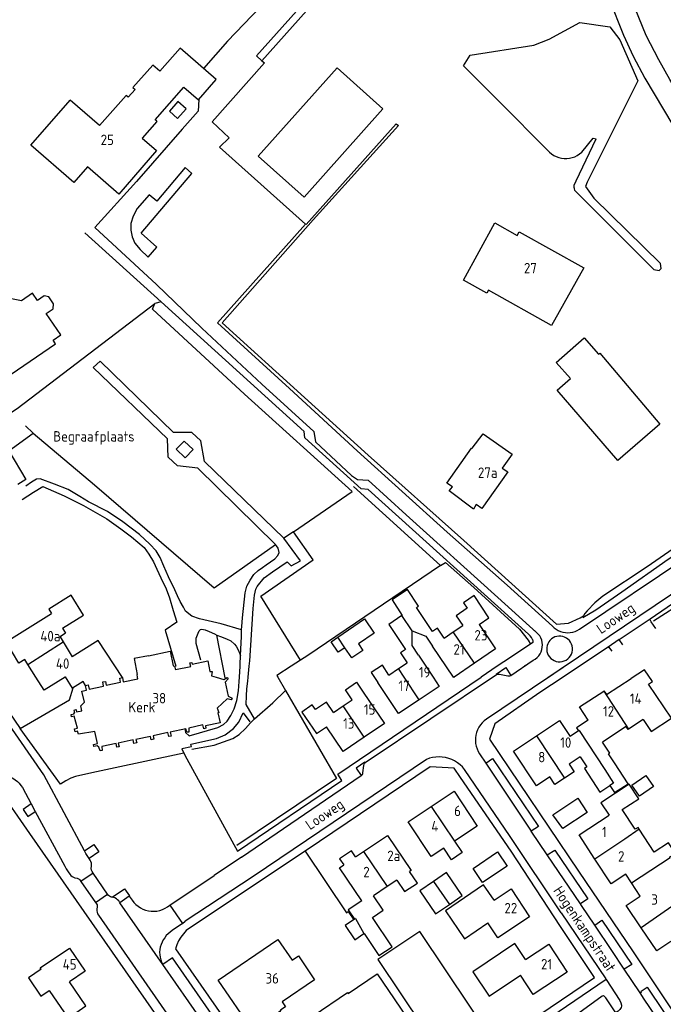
# Model space of a CAD drawing. Header units: metres. Extents: x 226218 to 240385, y 439369 to 449677.
# Tile 144 of 256: x 232528 to 232683, y 443921 to 444158. Entities that reach past the tile are written whole.
import ezdxf

# ---------------------------------------------------------------- set-up
doc = ezdxf.new("R2010")
doc.units = ezdxf.units.M
doc.header["$MEASUREMENT"] = 0
for name, color, linetype in [('BIJGEBOUW', 4, 'Continuous'), ('DAKRAND', 4, 'Continuous'), ('DAKRAND-BYG', 4, 'Continuous'), ('FUNKTIEAAND', 253, 'Continuous'), ('HEG', 253, 'Continuous'), ('HEK', 253, 'Continuous'), ('HOOFDGEBOUW', 4, 'Continuous'), ('HUISNUMMER', 253, 'Continuous'), ('INSTEEKSLOOT', 153, 'Continuous'), ('KANTVERH', 253, 'Continuous'), ('KNTOPENVERH', 253, 'Continuous'), ('MUUR', 253, 'Continuous'), ('RASTER', 253, 'Continuous'), ('STRAATNAAM', 253, 'Continuous'), ('TUSSENMUUR', 253, 'Continuous')]:
    doc.layers.add(name, color=color, linetype=linetype)
doc.styles.get("Standard").update_dxf_attribs({"font": 'iso.shx'})

msp = doc.modelspace()

# ---------------------------------------------------------------- linework, layer by layer
at = {"layer": 'BIJGEBOUW'}
msp.add_lwpolyline([(232566.48, 444138.17), (232564.43, 444135.87), (232566.39, 444134.15), (232568.44, 444136.45), (232566.48, 444138.17)], dxfattribs=at)
at = {"layer": 'DAKRAND'}
for p, q in [((232662.64, 443987.08), (232660.6, 443985.73)), ((232675.32, 443950.63), (232673.98, 443952.68)), ((232677.42, 443947.42), (232675.32, 443950.63))]:
    msp.add_line(p, q, dxfattribs=at)
for points in [[(232562.13, 444145.46), (232560.46, 444146.94), (232555.68, 444141.53), (232556.19, 444141.08), (232554.55, 444139.22), (232554.06, 444139.66), (232547.67, 444132.42)], [(232534.88, 444087.33), (232536.51, 444088.43), (232536.61, 444089.62), (232535.5, 444091.28), (232534.38, 444091.56), (232532.75, 444090.46)], [(232630.33, 444009.34), (232628.73, 444011.75), (232627.55, 444010.96), (232623.72, 444016.73), (232624.22, 444017.06), (232621.59, 444021.03), (232617.85, 444018.54), (232620.31, 444014.83), (232620.21, 444014.76)], [(232538.78, 444011.74), (232543.84, 444014.91), (232540.86, 444019.66), (232535.46, 444016.28), (232536.11, 444015.26)], [(232638.73, 444012.65), (232641.07, 444014.22), (232637.53, 444019.59), (232634.98, 444017.85), (232635.88, 444016.52), (232633.23, 444014.72), (232634.81, 444012.38)], [(232620.21, 444014.76), (232617.05, 444012.66), (232621.06, 444006.63), (232619.9, 444005.86), (232621.5, 444003.45)], [(232622.67, 444011.14), (232622.67, 444011.14), (232625.98, 444009.82), (232627.57, 444007.47)], [(232624.22, 444005.26), (232622.69, 444007.56), (232622.67, 444011.14)], [(232553.16, 443999.9), (232547.3, 444008.82), (232541.1, 444004.91)], [(232559.44, 444005.14), (232555.93, 444004.45), (232556.68, 444000.61)], [(232617.08, 444000.51), (232615.53, 444002.84), (232612.87, 444001.08), (232614.42, 443998.75)], [(232544.29, 443998.02), (232543.71, 443998.95), (232541.17, 443997.38), (232539.52, 444000.06)], [(232678.13, 443989.8), (232680.05, 443986.94), (232684.89, 443990.17), (232679.43, 443998.34), (232680.33, 443998.92), (232678.46, 444001.78), (232675.24, 443999.68)], [(232608.3, 443994.59), (232606.69, 443996.96), (232609.36, 443998.77), (232610.96, 443996.41)], [(232603.81, 443991.54), (232602.12, 443994.02), (232599.45, 443992.2), (232598.69, 443993.32), (232596.17, 443991.6), (232599.71, 443986.43), (232602.14, 443988.05)], [(232664.91, 443989.67), (232662.14, 443987.83), (232662.64, 443987.08)], [(232671.23, 443979.42), (232669.83, 443981.57), (232670.09, 443981.73), (232668.36, 443984.38)], [(232663.04, 443980.84), (232664.6, 443978.44), (232664.04, 443978.08), (232667.75, 443972.39), (232670.14, 443973.95)], [(232670.14, 443973.95), (232671.23, 443972.28), (232674.49, 443974.41), (232671.23, 443979.42)], [(232677.18, 443963.5), (232676.9, 443963.92), (232676.24, 443963.49), (232673.12, 443968.24), (232677.05, 443970.82), (232674.76, 443974.31), (232667.93, 443969.83), (232669.96, 443966.83)], [(232684.57, 443956.69), (232684.48, 443956.81), (232685.86, 443957.71), (232684.21, 443960.23), (232680.79, 443957.98), (232677.18, 443963.5)], [(232632.87, 443960.64), (232634.72, 443957.87), (232632.1, 443956.12), (232630.25, 443958.9)], [(232609.1, 443956.83), (232608.09, 443958.31), (232605.26, 443956.37), (232606.25, 443954.92)], [(232619.02, 443951.29), (232620.88, 443948.52), (232623.94, 443950.57), (232622.08, 443953.34)], [(232642.33, 443946.47), (232639.81, 443950.15), (232630.67, 443943.89), (232635.26, 443937.19), (232640.84, 443941.01)], [(232611.1, 443938.43), (232611.14, 443938.46), (232614.71, 443933.15), (232617.86, 443935.26), (232613.13, 443942.32), (232615.72, 443944.07), (232613.4, 443947.52)], [(232610.59, 443946.31), (232607.35, 443944.13), (232608.85, 443941.9)], [(232608.85, 443941.9), (232606.59, 443940.38), (232608.89, 443936.95), (232611.1, 443938.43)], [(232649.92, 443932.2), (232647.35, 443936.01), (232637.27, 443929.21), (232641.17, 443923.43), (232648.65, 443928.48)], [(232533.64, 443929.86), (232530.63, 443927.8), (232533.6, 443923.44), (232535.58, 443924.78), (232540.11, 443918.14), (232544.39, 443921.07), (232540.47, 443926.82)]]:
    msp.add_lwpolyline(points, dxfattribs=at)
at = {"layer": 'DAKRAND-BYG'}
for p, q in [((232639.71, 444058.43), (232646.66, 444053.55)), ((232645.48, 443954.61), (232639.55, 443950.67)), ((232630.93, 443953.09), (232627.82, 443950.97)), ((232639.55, 443950.67), (232637.31, 443954.04))]:
    msp.add_line(p, q, dxfattribs=at)
for points in [[(232660.67, 444071.67), (232657.27, 444075.58), (232663.97, 444081.43), (232667.38, 444077.53)], [(232667.38, 444077.53), (232667.71, 444077.82), (232682.1, 444060.74), (232672.05, 444052.03), (232657.45, 444068.86), (232660.67, 444071.67)], [(232636.95, 444055), (232637.07, 444054.94), (232639.71, 444058.43)], [(232645.61, 444049.32), (232639.44, 444040.51), (232638.06, 444041.42), (232637.39, 444040.34), (232631.6, 444044.75), (232632.37, 444045.7), (232631, 444046.6), (232636.95, 444055)], [(232646.66, 444053.55), (232644.31, 444050.15), (232645.61, 444049.32)], [(232604.84, 444009.57), (232611.25, 444013.96), (232613.57, 444010.57)], [(232606.5, 444007.06), (232604.93, 444005.99), (232603.23, 444008.46), (232604.84, 444009.57)], [(232613.57, 444010.57), (232609.78, 444007.97), (232610.84, 444006.42), (232608.19, 444004.6), (232606.5, 444007.07), (232606.5, 444007.06)], [(232680.63, 443973.72), (232677.23, 443971.4), (232675.4, 443974.09), (232678.8, 443976.4), (232680.63, 443973.72)], [(232662.43, 443970.95), (232664.65, 443967.51), (232658.84, 443963.63), (232656.48, 443966.95), (232662.43, 443970.95)], [(232637.31, 443954.04), (232643.2, 443958.04), (232645.48, 443954.61)], [(232631.63, 443945.45), (232634.7, 443947.55), (232630.93, 443953.09)], [(232627.82, 443950.97), (232624.54, 443948.73), (232628.32, 443943.19), (232631.63, 443945.45)]]:
    msp.add_lwpolyline(points, dxfattribs=at)
at = {"layer": 'HEG'}
for p, q in [((232525.91, 444054.37), (232531.74, 444058.58)), ((232531.74, 444058.58), (232529.87, 444060.35)), ((232577.83, 443999.86), (232575.83, 444010.11))]:
    msp.add_line(p, q, dxfattribs=at)
for points in [[(232594.17, 444034.92), (232608.25, 444044.57), (232582.47, 444067.95), (232560.34, 444088.38)], [(232531.74, 444058.58), (232546.43, 444046.16), (232575.15, 444021.48), (232589.92, 444031.83)], [(232525.91, 444054.37), (232529.97, 444047.49), (232528.08, 444046.28)], [(232595.91, 444004.05), (232586.39, 444019.41), (232598.9, 444028.16), (232594.17, 444034.92), (232591.88, 444033.35)], [(232592.3, 443996.82), (232604.52, 443975.64), (232580.58, 443959.54)], [(232584.81, 443989.95), (232589.21, 443993.82), (232592.3, 443996.82)], [(232569.82, 443982.69), (232575.14, 443983.68), (232579.61, 443985.23), (232581.13, 443986.23), (232582.68, 443987.63), (232583.92, 443989.05), (232584.81, 443989.95)], [(232642.67, 443911.8), (232624.5, 443938.9), (232614.45, 443932.19), (232630.72, 443907.97)]]:
    msp.add_lwpolyline(points, dxfattribs=at)
at = {"layer": 'HEK'}
for p, q in [((232562.42, 444090.08), (232544.15, 444106.65)), ((232560.34, 444088.38), (232560.92, 444089.72)), ((232597.68, 444005.19), (232595.91, 444004.05)), ((232595.91, 444004.05), (232593.65, 444002.61)), ((232590.47, 444000), (232592.3, 443996.82))]:
    msp.add_line(p, q, dxfattribs=at)
for points in [[(232526.26, 444063.45), (232527.88, 444064.51), (232560.92, 444089.72)], [(232593.65, 444002.61), (232590.23, 444000.42), (232590.47, 444000)]]:
    msp.add_lwpolyline(points, dxfattribs=at)
at = {"layer": 'HOOFDGEBOUW'}
for p, q in [((232547.67, 444132.42), (232540.63, 444138.52)), ((232538.39, 444082.16), (232534.88, 444087.33)), ((232632.54, 444010.84), (232634.81, 444012.38)), ((232630.33, 444009.34), (232632.54, 444010.84)), ((232538.96, 444008.45), (232541.1, 444004.91)), ((232632.64, 444000), (232627.57, 444007.47)), ((232624.22, 444005.26), (232627.71, 444000)), ((232532.4, 444000), (232530.47, 444003.01)), ((232617.08, 444000.51), (232619.42, 444002.07)), ((232619.42, 444002.07), (232621.5, 444003.45)), ((232637.63, 444003.32), (232632.74, 444000)), ((232539.52, 444000.06), (232539.42, 444000)), ((232556.8, 444000), (232556.68, 444000.61)), ((232662.82, 443992.88), (232668.65, 443996.67)), ((232603.81, 443991.54), (232606.14, 443993.13)), ((232606.14, 443993.13), (232608.3, 443994.59)), ((232664.91, 443989.67), (232662.82, 443992.88)), ((232652.53, 443985.89), (232658.07, 443989.56)), ((232658.07, 443989.56), (232660.6, 443985.73)), ((232678.13, 443989.8), (232674.57, 443987.48)), ((232609.1, 443956.83), (232611.01, 443958.11)), ((232619.02, 443951.29), (232616.66, 443949.7)), ((232616.66, 443949.7), (232613.4, 443947.52)), ((232643.24, 443937.4), (232640.84, 443941.01)), ((232681.42, 443934.26), (232677.66, 443939.84)), ((232684.75, 443936.51), (232681.42, 443934.26)), ((232651.73, 443923.79), (232648.65, 443928.48))]:
    msp.add_line(p, q, dxfattribs=at)
for points in [[(232561.39, 444133.42), (232561.42, 444133.45), (232561.04, 444133.79), (232567.87, 444141.62), (232571.38, 444138.57), (232575.65, 444143.47), (232566.98, 444151.02), (232562.13, 444145.46)], [(232561.39, 444133.42), (232557.9, 444129.41), (232561.34, 444126.41), (232552.25, 444115.99), (232544.79, 444122.5), (232541.49, 444118.72), (232531.19, 444127.71), (232540.63, 444138.52)], [(232634.98, 444095.34), (232642.49, 444109.07), (232647.85, 444106.06), (232648.35, 444106.95), (232663.89, 444098.23), (232656.12, 444084.4), (232641, 444092.9), (232640.6, 444092.19), (232634.98, 444095.34)], [(232532.75, 444090.46), (232531.57, 444092.18), (232528.9, 444090.37), (232524.46, 444091.21)], [(232501.15, 444088.6), (232492.1, 444090.32), (232480.18, 444082.25), (232484.41, 444076.04), (232484.59, 444076.16), (232494.63, 444061.42), (232494.45, 444061.3), (232498.63, 444055.16), (232507.58, 444061.25), (232507.47, 444061.42), (232510.42, 444063.42), (232511.14, 444062.36), (232537.1, 444080.01), (232536.51, 444080.88), (232538.39, 444082.16)], [(232530.47, 444003.01), (232529.7, 444004.22), (232528.3, 444003.39), (232525.26, 444008.45), (232536.11, 444015.26)], [(232538.78, 444011.74), (232539.52, 444010.56), (232538.23, 444009.67), (232538.96, 444008.45)], [(232638.73, 444012.65), (232642.71, 444006.77), (232637.63, 444003.32)], [(232559.44, 444005.14), (232564.63, 444006.22), (232565.34, 444002.75), (232565.68, 444002.66), (232565.85, 444001.8), (232569.54, 444002.55), (232569.35, 444003.41), (232569.79, 444003.52), (232569.91, 444003.1), (232573.66, 444003.88), (232574.13, 444001.39), (232574.65, 444001.32), (232574.53, 444000.34), (232575.66, 444000)], [(232539.42, 444000), (232534.38, 443996.9), (232532.4, 444000)], [(232553.16, 443999.9), (232553.35, 443998.91), (232556.88, 443999.61), (232556.8, 444000)], [(232575.66, 444000), (232577.52, 443999.44), (232578.31, 443999.92), (232578.55, 443999.59), (232577.8, 443998.77), (232578.51, 443995.4), (232579.49, 443994.99), (232579.25, 443994.52), (232578.29, 443994.81), (232575.85, 443992.52), (232576.32, 443991.53), (232576.04, 443991.45), (232576.6, 443989.01), (232573.07, 443988.27), (232573.18, 443987.71), (232572.67, 443987.6), (232572.44, 443988.55), (232569.05, 443987.74), (232569.07, 443986.82), (232568.57, 443986.81), (232568.39, 443987.61)], [(232627.71, 444000), (232629.19, 443997.78), (232624.38, 443994.59)], [(232632.74, 444000), (232632.67, 443999.95), (232632.64, 444000)], [(232668.65, 443996.67), (232668.7, 443996.71), (232669.29, 443995.8), (232675.24, 443999.68)], [(232542.04, 443992.2), (232542.16, 443991.65), (232543.43, 443991.93), (232543.18, 443993.1), (232544.03, 443993.97), (232543.44, 443996.62), (232544.52, 443996.86), (232544.29, 443998.02)], [(232624.38, 443994.59), (232619.38, 443991.27), (232614.42, 443998.75)], [(232610.96, 443996.41), (232616.08, 443988.89), (232611.17, 443985.55)], [(232547.14, 443984.05), (232546.51, 443986.96), (232542.63, 443986.29), (232542.38, 443987.06), (232541.79, 443986.89), (232541.61, 443987.56), (232542.34, 443987.75), (232541.59, 443990.6), (232540.96, 443990.47), (232540.83, 443991.03), (232541.57, 443991.2), (232541.52, 443991.41), (232541.69, 443991.45), (232541.55, 443992.09), (232542.04, 443992.2)], [(232611.17, 443985.55), (232606.15, 443982.14), (232602.14, 443988.05)], [(232674.57, 443987.48), (232674.51, 443987.44), (232674.08, 443988.11), (232668.36, 443984.38)], [(232568.39, 443987.61), (232564.64, 443986.77), (232564.84, 443985.85), (232564.3, 443985.73), (232564.08, 443986.71), (232560.49, 443985.94), (232560.68, 443985.07), (232560.02, 443984.93), (232559.87, 443985.71), (232556.4, 443985), (232556.57, 443984.19), (232555.9, 443984.05), (232555.73, 443984.92), (232552.16, 443984.16), (232552.34, 443983.29), (232551.83, 443983.17), (232551.67, 443984.05), (232548.21, 443983.31), (232548.32, 443982.42), (232547.77, 443982.3), (232547.52, 443983.17), (232547.06, 443983.48), (232546.25, 443983.37), (232546.2, 443983.85), (232547.14, 443984.05)], [(232659.25, 443975.73), (232656.94, 443974.2), (232655.73, 443976.03), (232652.5, 443973.89), (232646.98, 443982.22), (232652.53, 443985.89)], [(232663.04, 443980.84), (232660.37, 443979.07), (232661.57, 443977.27), (232659.25, 443975.73)], [(232627.23, 443968.96), (232632.73, 443972.61), (232638.29, 443964.24), (232632.87, 443960.64)], [(232630.25, 443958.9), (232627.27, 443956.93), (232621.71, 443965.3), (232627.23, 443968.96)], [(232666.56, 443956.27), (232662.74, 443962.1), (232669.96, 443966.83)], [(232611.01, 443958.11), (232616.76, 443961.97), (232622.41, 443953.56), (232622.08, 443953.34)], [(232610.59, 443946.31), (232605.25, 443954.25), (232606.25, 443954.92)], [(232673.98, 443952.68), (232670.43, 443950.36), (232666.56, 443956.27)], [(232642.33, 443946.47), (232646.42, 443949.19), (232650.88, 443942.47), (232643.24, 443937.4)], [(232677.66, 443939.84), (232674.07, 443945.16), (232677.42, 443947.42)], [(232576.14, 443927.21), (232590.48, 443937.03), (232593.89, 443932.05), (232595.37, 443933.07), (232599.28, 443927.36), (232591.48, 443922.02), (232592.26, 443920.88), (232591.18, 443920.14), (232590.95, 443919.75), (232584.34, 443915.22), (232576.14, 443927.21)], [(232649.92, 443932.2), (232655.48, 443935.85), (232659.89, 443929.15), (232651.73, 443923.79)], [(232533.64, 443929.86), (232533.41, 443930.19), (232540.41, 443934.96), (232544.22, 443929.38), (232540.47, 443926.82)], [(232618.09, 443907.07), (232610.2, 443901.72), (232609.79, 443901.84), (232604.89, 443898.51), (232593.72, 443914.97), (232599, 443918.56), (232598.89, 443918.72), (232607.14, 443924.32), (232607.31, 443924.08), (232614.26, 443928.8), (232622.57, 443916.55)]]:
    msp.add_lwpolyline(points, dxfattribs=at)
at = {"layer": 'INSTEEKSLOOT'}
for points in [[(232655.61, 444126.07), (232643.21, 444138.53), (232635.04, 444146.77), (232636.62, 444149.32), (232651.92, 444151.74), (232655.56, 444153.18), (232662.9, 444157.21), (232670.13, 444156.16), (232672.54, 444153.04)], [(232672.54, 444153.04), (232676.82, 444143.13), (232664.67, 444118.87), (232664.3, 444117.82), (232666.3, 444115), (232682.25, 444099.27)], [(232661.61, 444117.29), (232661.54, 444117.53), (232661.54, 444118.13), (232662.02, 444119.13), (232666.83, 444129.23)], [(232663.38, 444126.03), (232666.09, 444129.44), (232666.83, 444129.23)], [(232655.61, 444126.07), (232656.12, 444125.64), (232656.66, 444125.27), (232657.25, 444124.97), (232657.87, 444124.74), (232658.51, 444124.59), (232659.16, 444124.51), (232659.82, 444124.5), (232660.47, 444124.58), (232661.11, 444124.73), (232661.73, 444124.95), (232662.32, 444125.24), (232662.87, 444125.61), (232663.38, 444126.03)], [(232680.67, 444097.88), (232661.75, 444116.84), (232661.61, 444117.29)], [(232680.67, 444097.88), (232681.97, 444097.62), (232682.46, 444098.07), (232682.25, 444099.27)], [(232663.8, 444014.75), (232663.63, 444014.29), (232666.77, 444016.19), (232672.99, 444020.51), (232684.09, 444028.31), (232691.34, 444032.99), (232694.69, 444035.13), (232698.01, 444037.55), (232702.7, 444041.11), (232703.48, 444042.21), (232703.27, 444042.62), (232702.97, 444043.05), (232702.65, 444043.16), (232702.37, 444043.05), (232701.65, 444042.52), (232691.82, 444035.27), (232679.11, 444026.51), (232668.44, 444019.45), (232666.52, 444017.82), (232664.7, 444015.95), (232664.16, 444015.27), (232663.8, 444014.75)]]:
    msp.add_lwpolyline(points, dxfattribs=at)
at = {"layer": 'KANTVERH'}
for p, q in [((232588.12, 444162.95), (232578.4, 444152.66)), ((232585.35, 444149.14), (232594.91, 444159.91)), ((232578.4, 444152.66), (232572.6, 444146.12)), ((232562.42, 444090.08), (232560.92, 444089.72)), ((232596.73, 444058.99), (232562.42, 444090.08)), ((232596.95, 444057.47), (232596.73, 444058.99)), ((232610.46, 444045.24), (232596.95, 444057.47)), ((232612.13, 444045.07), (232610.46, 444045.24)), ((232650.59, 444010.33), (232612.13, 444045.07)), ((232662.82, 444011.5), (232701.86, 444037.78)), ((232691.3, 444024.15), (232640.52, 443989.94)), ((232650.15, 444012.85), (232652.28, 444010.97)), ((232672.37, 444009.01), (232669.71, 444007.22)), ((232651.65, 444008.35), (232651.05, 444007.89)), ((232669.71, 444007.22), (232662.81, 444002.61)), ((232581.21, 444000), (232581.39, 444002.61)), ((232643.12, 444002.61), (232639.27, 444000)), ((232646.38, 444000.43), (232651.76, 444004.05)), ((232649.86, 444002.78), (232649.61, 444002.61)), ((232655.39, 444000), (232659.24, 444002.61)), ((232662.81, 444002.61), (232658.91, 444000)), ((232611.44, 443979.48), (232642.94, 444000.61)), ((232643.68, 444000.73), (232645.63, 444000.32)), ((232540.42, 443994.53), (232541.32, 443997.47)), ((232528.63, 443987.69), (232540.42, 443994.53)), ((232638.86, 443981.56), (232640.36, 443979.33)), ((232610.88, 443977.04), (232611.07, 443978.82)), ((232640.36, 443979.33), (232651.27, 443963.05)), ((232581.69, 443956.79), (232610.46, 443976.38)), ((232529.13, 443973.47), (232531.24, 443969.55)), ((232531.24, 443969.55), (232532.23, 443967.73)), ((232655.12, 443957.35), (232651.27, 443963.05)), ((232597.01, 443958.19), (232569.48, 443939.9)), ((232545.4, 443956.08), (232545.15, 443956.45)), ((232581.69, 443956.79), (232575.13, 443952.36)), ((232546.11, 443952.96), (232543.17, 443950.97)), ((232549.6, 443947.9), (232546.11, 443952.96)), ((232564.51, 443945.29), (232575.13, 443952.36)), ((232541.75, 443951.84), (232542.27, 443951.73)), ((232542.92, 443951.33), (232543.17, 443950.97)), ((232543.17, 443950.97), (232546.69, 443945.91)), ((232546.69, 443945.91), (232549.6, 443947.9)), ((232549.83, 443947.58), (232549.6, 443947.9)), ((232554.8, 443947.45), (232552.53, 443945.85)), ((232554.8, 443947.45), (232555.48, 443946.47)), ((232546.69, 443945.91), (232546.93, 443945.57)), ((232550.71, 443947.15), (232550.5, 443947.18)), ((232550.99, 443947.1), (232550.71, 443947.15)), ((232552.53, 443945.85), (232552.25, 443946.26)), ((232562.85, 443931.02), (232552.53, 443945.85)), ((232564.51, 443945.29), (232567.55, 443940.89)), ((232547.11, 443944.82), (232547.02, 443944.32)), ((232567.55, 443940.89), (232565.11, 443939.14)), ((232567.55, 443940.89), (232568.2, 443941.39)), ((232670.59, 443934.34), (232666.5, 443940.45)), ((232673.6, 443929.85), (232670.59, 443934.34)), ((232675.7, 443934.03), (232690.18, 443912.37)), ((232677.39, 443924.2), (232673.6, 443929.85)), ((232669.26, 443927.38), (232672.55, 443922.38))]:
    msp.add_line(p, q, dxfattribs=at)
for points in [[(232715.7, 444101.88), (232711.42, 444105.77), (232707.16, 444110.26), (232703.36, 444114.82), (232700.49, 444118.77), (232699.93, 444119.53), (232690.06, 444134.43), (232684.55, 444143.46), (232681.85, 444148.2), (232678.85, 444154.06), (232675.3, 444162.77), (232672.55, 444170.71), (232670.7, 444177.59), (232669.68, 444183.29), (232668.98, 444188.93), (232672.79, 444191.12)], [(232586.63, 444148), (232606.68, 444170.57), (232610, 444174.05), (232612.01, 444175.47), (232614.1, 444176.35), (232616.66, 444176.86), (232621.95, 444176.92), (232629.73, 444176.32), (232636.3, 444175.17), (232639.89, 444175.02), (232643.42, 444175.53), (232646.83, 444176.56), (232657.8, 444180.55)], [(232657.8, 444180.55), (232666.86, 444161.34), (232669.99, 444162.83), (232673.39, 444154.11), (232675.73, 444149.11), (232678.52, 444143.78), (232685.22, 444132.51), (232694.05, 444119.2), (232688.4, 444111.5), (232703.16, 444103)], [(232631.11, 444034.78), (232609.51, 444054.35), (232593.24, 444069.27), (232575.93, 444085.04), (232597.05, 444108.73), (232576.42, 444127.23), (232578.73, 444129.51), (232574.65, 444133.34), (232587.23, 444147.46)], [(232571.5, 444138.71), (232571.3, 444135.89), (232567.46, 444131.57), (232556.51, 444118.97), (232546.51, 444107.96), (232561.3, 444094.25), (232572.24, 444083.77), (232586.59, 444070.34), (232599.1, 444058.99), (232599.49, 444056.49), (232608.09, 444048.45), (232609.6, 444047.45), (232612.09, 444047.29), (232621.27, 444038.97)], [(232559.3, 444100.81), (232561.4, 444103.2), (232557.66, 444106.6), (232569.82, 444120.89), (232568.19, 444122.32), (232561.39, 444114.31), (232559.56, 444115.82), (232556.68, 444112.51), (232555.69, 444110.68), (232555.18, 444108.93), (232555.2, 444107.29), (232555.51, 444105.72), (232556.11, 444104.17), (232557.39, 444102.67), (232559.3, 444100.81)], [(232589.92, 444031.83), (232571.24, 444050.19), (232566.33, 444050.72), (232564.11, 444052.82), (232563.98, 444057.22), (232546.12, 444074.35), (232547.8, 444075.86)], [(232591.88, 444033.35), (232572.82, 444051.75), (232572, 444056.71), (232569.77, 444058.73), (232565.44, 444058.72), (232547.8, 444075.86)], [(232568.23, 444052.68), (232570.14, 444054.68), (232567.98, 444056.69), (232566.06, 444054.75), (232568.23, 444052.68)], [(232581.76, 444011.33), (232576.87, 444012.82), (232571.61, 444014.03), (232569.83, 444014.63), (232568.32, 444015.83), (232567.77, 444016.76), (232567.02, 444018.13), (232566.34, 444019.51), (232565.7, 444020.99), (232564.23, 444024.11), (232563.11, 444026.67), (232562.18, 444028.76), (232561.23, 444030.32), (232559.72, 444031.93), (232557.28, 444034.25), (232553.22, 444037.32), (232549.59, 444039.79), (232545, 444042.05), (232542.95, 444043.39), (232540.16, 444045.05), (232536.84, 444046.34), (232533.38, 444047.63), (232532.52, 444047.51), (232531.31, 444046.84), (232529.98, 444045.83)], [(232529.07, 444042.67), (232531.8, 444044.43), (232534.07, 444045.74), (232539.16, 444043.51), (232543.84, 444041.18), (232549.37, 444038), (232552.76, 444035.62), (232555.33, 444033.65), (232556.86, 444032.43), (232558.33, 444031.12), (232559.52, 444029.55), (232560.59, 444027.65), (232561.4, 444025.9), (232562.37, 444023.85), (232563.61, 444021.23), (232564.48, 444019.06), (232565.36, 444016.02), (232566.22, 444013.2), (232563.44, 444011.3), (232565.98, 444002.63)], [(232652.54, 444010.75), (232643.27, 444019.11), (232621.27, 444038.97)], [(232583.32, 444000), (232583.56, 444002.61), (232583.69, 444003.95), (232584.55, 444016.5), (232584.81, 444019.69), (232585.18, 444021.14), (232585.45, 444021.76), (232587.2, 444023.84), (232589.2, 444025.32), (232592.67, 444027.71), (232593.67, 444026.74), (232595.88, 444027.95), (232591.88, 444033.35)], [(232631.11, 444034.78), (232645.46, 444022.07), (232656.35, 444012.24)], [(232581.39, 444002.61), (232581.42, 444003.02), (232581.47, 444005.21), (232581.69, 444009.74), (232581.76, 444011.33), (232581.8, 444012.15), (232582, 444014.21), (232582.61, 444020.24), (232582.99, 444021.85), (232583.77, 444023.32), (232584.7, 444024.65), (232585.72, 444025.6), (232586.78, 444026.32), (232587.66, 444026.97), (232588.66, 444027.69), (232589.7, 444028.39), (232590.48, 444029.23), (232590.73, 444029.91), (232590.54, 444030.99), (232589.92, 444031.83)], [(232679.81, 444014), (232693.54, 444023.48), (232694.09, 444022.65), (232694.59, 444022.92), (232694.74, 444022.6)], [(232506.85, 444019.65), (232523.28, 443995.41), (232528.63, 443987.69)], [(232544.07, 443958.27), (232534.25, 443976.58), (232521.36, 443995.21), (232507.55, 444015.2)], [(232673.23, 444007.75), (232672.37, 444009.01), (232679.81, 444014)], [(232681.14, 444011.65), (232680.06, 444013.31), (232679.77, 444013.78), (232679.81, 444014)], [(232571.93, 444004.07), (232570.87, 444008.1), (232570.82, 444009.32), (232571.02, 444009.78), (232571.3, 444010.52), (232571.6, 444011.11), (232571.88, 444011.45), (232572.23, 444011.54), (232572.99, 444011.33), (232573.97, 444010.92), (232575.26, 444010.37), (232575.83, 444010.11)], [(232656.35, 444012.24), (232656.78, 444011.84), (232657.25, 444011.48), (232657.76, 444011.19), (232658.3, 444010.96), (232658.87, 444010.79), (232659.45, 444010.68), (232660.04, 444010.65), (232660.63, 444010.69), (232661.21, 444010.79), (232661.77, 444010.96), (232662.31, 444011.2), (232662.82, 444011.5)], [(232575.83, 444010.11), (232576.68, 444009.73), (232578.16, 444009.2), (232579.17, 444008.7), (232580.01, 444007.94), (232580.43, 444007.43), (232580.93, 444006.54), (232581.31, 444005.6), (232581.47, 444005.21)], [(232651.59, 444009.05), (232651.31, 444009.51), (232650.97, 444009.94), (232650.59, 444010.33)], [(232651.59, 444009.05), (232651.65, 444008.64), (232651.65, 444008.35)], [(232651.76, 444004.05), (232652.24, 444004.35), (232652.68, 444004.71), (232653.06, 444005.12), (232653.38, 444005.59), (232653.64, 444006.1), (232653.82, 444006.64), (232653.92, 444007.19), (232653.95, 444007.76), (232653.9, 444008.33), (232653.77, 444008.88), (232653.56, 444009.41), (232653.29, 444009.9), (232652.94, 444010.35), (232652.54, 444010.75)], [(232660.7, 444008.39), (232660.42, 444008.77), (232660.08, 444009.11), (232659.69, 444009.39), (232659.27, 444009.61), (232658.81, 444009.77), (232658.34, 444009.84), (232657.86, 444009.85), (232657.39, 444009.78), (232656.93, 444009.64), (232656.5, 444009.43), (232656.11, 444009.16), (232655.76, 444008.83), (232655.47, 444008.45), (232655.24, 444008.03), (232655.08, 444007.58), (232654.99, 444007.11), (232654.98, 444006.63), (232655.03, 444006.16), (232655.16, 444005.7), (232655.36, 444005.26), (232655.63, 444004.86)], [(232651.05, 444007.89), (232644.67, 444003.66), (232643.12, 444002.61)], [(232655.63, 444004.86), (232655.96, 444004.5), (232656.35, 444004.2), (232656.78, 444003.96), (232657.24, 444003.79), (232657.72, 444003.7), (232658.21, 444003.69), (232658.7, 444003.75), (232659.17, 444003.89), (232659.61, 444004.1), (232660.02, 444004.39), (232660.37, 444004.73), (232660.67, 444005.12), (232660.9, 444005.55), (232661.05, 444006.02), (232661.14, 444006.5), (232661.14, 444006.99), (232661.07, 444007.48), (232660.92, 444007.95), (232660.7, 444008.39)], [(232669.71, 444007.22), (232669.86, 444007.17), (232670.06, 444006.99), (232670.61, 444006.25)], [(232642.94, 444000.61), (232642.88, 444000.72), (232645.19, 444002.3), (232646.38, 444000.43)], [(232567.89, 443981.76), (232568.6, 443980.36), (232580.77, 443958.24), (232605.8, 443975.19), (232604.82, 443976.7), (232639.27, 444000)], [(232568.16, 443987.7), (232568.26, 443986.67), (232569.18, 443985.94), (232576.02, 443987.87), (232577.39, 443988.62), (232578.27, 443989.45), (232579.18, 443990.76), (232580, 443992.38), (232580.61, 443994.38), (232580.97, 443996.68), (232581.13, 443998.93), (232581.21, 444000)], [(232584.81, 443989.95), (232582.86, 443993.43), (232582.91, 443995.55), (232583.04, 443997.22), (232583.23, 443999.04), (232583.32, 444000)], [(232658.91, 444000), (232653.36, 443996.28), (232642.54, 443988.8), (232641.27, 443985.11), (232662.61, 443953.39), (232675.7, 443934.03)], [(232642.94, 444000.61), (232643.18, 444000.7), (232643.43, 444000.74), (232643.68, 444000.73)], [(232645.63, 444000.32), (232645.89, 444000.29), (232646.14, 444000.33), (232646.38, 444000.43)], [(232569.71, 443983.27), (232569.58, 443983.91), (232575.73, 443985.28), (232577.83, 443986.12), (232579.82, 443987.66), (232581.05, 443989.16), (232582.12, 443991.43), (232583.69, 443989.25)], [(232567.89, 443981.76), (232550.32, 443977.99), (232545.83, 443977.06), (232541.91, 443976.16), (232540.73, 443975.74), (232539.53, 443975.07), (232538.31, 443974.34), (232528.63, 443987.69)], [(232640.52, 443989.94), (232639.99, 443989.53), (232639.5, 443989.06), (232639.07, 443988.54), (232638.7, 443987.98), (232638.39, 443987.38), (232638.15, 443986.74), (232637.98, 443986.09), (232637.89, 443985.42), (232637.86, 443984.74), (232637.92, 443984.07), (232638.05, 443983.41), (232638.25, 443982.76), (232638.52, 443982.14), (232638.86, 443981.56)], [(232569.71, 443983.27), (232567.37, 443982.77), (232567.89, 443981.76)], [(232635.25, 443977.86), (232634.74, 443978.45), (232634.17, 443978.98), (232633.55, 443979.46), (232632.88, 443979.87), (232632.18, 443980.21), (232631.45, 443980.48), (232630.69, 443980.68), (232629.92, 443980.8), (232629.14, 443980.85), (232628.36, 443980.81), (232627.58, 443980.7), (232626.83, 443980.52), (232626.09, 443980.25)], [(232626.09, 443980.25), (232584.5, 443952.12), (232568.2, 443941.39)], [(232646.42, 443958.18), (232634.3, 443975.88), (232632.79, 443978.16), (232627.02, 443978.5), (232597.01, 443958.19)], [(232611.44, 443979.48), (232611.36, 443979.61), (232609.26, 443978.16), (232610.46, 443976.38)], [(232611.07, 443978.82), (232611.14, 443979.07), (232611.27, 443979.29), (232611.44, 443979.48)], [(232640.36, 443979.33), (232641.98, 443980.43), (232653.02, 443964.1), (232651.27, 443963.05)], [(232519.93, 443974.01), (232520.34, 443974.52), (232520.8, 443974.98), (232521.31, 443975.38), (232521.86, 443975.71), (232522.46, 443975.98), (232523.08, 443976.17), (232523.71, 443976.29), (232524.36, 443976.33), (232525.01, 443976.29), (232525.65, 443976.17), (232526.27, 443975.98), (232526.86, 443975.72), (232527.42, 443975.38), (232527.93, 443974.98), (232528.39, 443974.53), (232528.79, 443974.02), (232529.13, 443973.47)], [(232610.46, 443976.38), (232610.63, 443976.5), (232610.76, 443976.65), (232610.84, 443976.84), (232610.88, 443977.04)], [(232658.47, 443943.41), (232646.17, 443961.74), (232635.25, 443977.86)], [(232561.98, 443917.86), (232530.93, 443962.44), (232523.07, 443973.66), (232521.64, 443972.56), (232520.89, 443971.95), (232520.05, 443971.2), (232519.13, 443969.88), (232517.52, 443966.38)], [(232531.24, 443969.55), (232529.3, 443968.24), (232530.48, 443966.55), (232532.23, 443967.73)], [(232532.23, 443967.73), (232539.29, 443954.65), (232539.68, 443953.99), (232540.16, 443953.23), (232540.52, 443952.68)], [(232544.07, 443958.27), (232546.31, 443959.82), (232547.52, 443958.09), (232545.15, 443956.45)], [(232545.15, 443956.45), (232544.39, 443957.67), (232544.07, 443958.27)], [(232597.01, 443958.19), (232606.9, 443943.4), (232607.34, 443943.72), (232608.65, 443941.76)], [(232642.67, 443911.8), (232666.42, 443927.89), (232658.3, 443940.1), (232646.42, 443958.18)], [(232663.06, 443945.59), (232655.12, 443957.35), (232656.92, 443958.49), (232664.82, 443946.79), (232663.06, 443945.59)], [(232545.73, 443954.6), (232545.76, 443954.99), (232545.71, 443955.37), (232545.59, 443955.74), (232545.4, 443956.08)], [(232546.11, 443952.96), (232545.85, 443953.34), (232545.74, 443953.67), (232545.66, 443954.09), (232545.73, 443954.6)], [(232540.52, 443952.68), (232540.76, 443952.39), (232541.05, 443952.15), (232541.39, 443951.96), (232541.75, 443951.84)], [(232542.27, 443951.73), (232542.47, 443951.69), (232542.64, 443951.61), (232542.8, 443951.48), (232542.92, 443951.33)], [(232550.5, 443947.18), (232550.25, 443947.26), (232550.02, 443947.39), (232549.83, 443947.58)], [(232550.71, 443947.15), (232553.68, 443949.21), (232554.86, 443947.48), (232554.8, 443947.45)], [(232546.93, 443945.57), (232547.06, 443945.34), (232547.12, 443945.08), (232547.11, 443944.82)], [(232552.25, 443946.26), (232552, 443946.56), (232551.7, 443946.81), (232551.36, 443946.99), (232550.99, 443947.1)], [(232555.48, 443946.47), (232555.89, 443945.92), (232556.36, 443945.42), (232556.89, 443944.98), (232557.46, 443944.6), (232558.08, 443944.28), (232558.72, 443944.04), (232559.39, 443943.88), (232560.07, 443943.79), (232560.76, 443943.78), (232561.44, 443943.84), (232562.11, 443943.99), (232562.76, 443944.21), (232563.39, 443944.5), (232563.97, 443944.86), (232564.51, 443945.29)], [(232666.5, 443940.45), (232663.36, 443945.15), (232663.06, 443945.59)], [(232547.02, 443944.32), (232547, 443943.93), (232547.05, 443943.55), (232547.18, 443943.19), (232547.37, 443942.85)], [(232547.37, 443942.85), (232564.44, 443918.28), (232577.89, 443899.01)], [(232658.47, 443943.41), (232669.14, 443927.57), (232669.26, 443927.38)], [(232666.5, 443940.45), (232668.22, 443941.66), (232675.38, 443931.01), (232673.6, 443929.85)], [(232565.11, 443939.14), (232564.6, 443938.78), (232564.11, 443938.38), (232563.68, 443937.93), (232563.29, 443937.44), (232562.95, 443936.91), (232562.66, 443936.34)], [(232569.48, 443939.9), (232568.42, 443939.2), (232567.13, 443937.53), (232566.61, 443936.65), (232566.22, 443935.74), (232565.89, 443934.78), (232583.53, 443909.36), (232599.11, 443886.91)], [(232562.66, 443936.34), (232562.41, 443935.78), (232562.23, 443935.19), (232562.11, 443934.58), (232562.06, 443933.97), (232562.09, 443933.35), (232562.18, 443932.74), (232562.34, 443932.14), (232562.56, 443931.57), (232562.85, 443931.02)], [(232579.92, 443911.41), (232565.18, 443932.63), (232562.85, 443931.02)], [(232577.65, 443909.84), (232572.2, 443917.59), (232562.85, 443931.02)], [(232669.26, 443927.38), (232655.96, 443918.36), (232657.64, 443915.72), (232658.11, 443915.85), (232658.06, 443915.69), (232658.05, 443915.57), (232658.11, 443915.39), (232662.95, 443908.16), (232663.43, 443907.71)], [(232684.96, 443912.93), (232684.13, 443914.18), (232678.4, 443922.7), (232677.39, 443924.2), (232677.72, 443924.43), (232677.63, 443924.59), (232679.06, 443925.59), (232686.78, 443914.09), (232685.42, 443913.05), (232684.96, 443912.93)], [(232672.55, 443922.38), (232672.8, 443921.77), (232672.95, 443921.28), (232672.95, 443921), (232672.82, 443920.65), (232672.52, 443920.2), (232672.12, 443919.8), (232671.87, 443919.62), (232671.68, 443919.57), (232671.41, 443919.67), (232669.17, 443922.97), (232669.03, 443923.2), (232668.67, 443923.47), (232668.57, 443923.46), (232668.31, 443923.43), (232658.31, 443916.13), (232658.11, 443915.85)]]:
    msp.add_lwpolyline(points, dxfattribs=at)
at = {"layer": 'KNTOPENVERH'}
for p, q in [((232585.35, 444149.14), (232586.63, 444148)), ((232586.63, 444148), (232587.23, 444147.46))]:
    msp.add_line(p, q, dxfattribs=at)
msp.add_lwpolyline([(232585.71, 444125.09), (232604.65, 444146.3), (232615.66, 444136.44), (232596.74, 444115.27), (232585.71, 444125.09)], dxfattribs=at)
at = {"layer": 'MUUR'}
msp.add_line((232680.64, 444013.49), (232694.74, 444022.6), dxfattribs=at)
at = {"layer": 'RASTER'}
for p, q in [((232618.82, 444132.88), (232597.23, 444108.66)), ((232618.82, 444132.88), (232619.42, 444132.47)), ((232608.57, 444045.8), (232629.46, 444026.84)), ((232629.46, 444026.84), (232597.68, 444005.19))]:
    msp.add_line(p, q, dxfattribs=at)
for points in [[(232619.42, 444132.47), (232598.93, 444109.76), (232577.11, 444085.09), (232596.86, 444067.1), (232612.12, 444053.28), (232635.07, 444032.82), (232657.35, 444012.7), (232660.17, 444012.99), (232662.98, 444014.24), (232663.8, 444014.75)], [(232629.46, 444026.84), (232630.67, 444027.52), (232637.46, 444021.54), (232648.48, 444011.49), (232650.55, 444008.84), (232651.05, 444007.89)]]:
    msp.add_lwpolyline(points, dxfattribs=at)
at = {"layer": 'TUSSENMUUR'}
for p, q in [((232622.67, 444011.14), (232620.21, 444014.76)), ((232606.5, 444007.06), (232604.84, 444009.57)), ((232637.63, 444003.32), (232632.54, 444010.84)), ((232530.47, 444003.01), (232538.96, 444008.45)), ((232620.79, 444000), (232619.42, 444002.07)), ((232624.38, 443994.59), (232620.79, 444000)), ((232668.65, 443996.67), (232674.57, 443987.48)), ((232611.17, 443985.55), (232606.14, 443993.13)), ((232652.53, 443985.89), (232659.25, 443975.73)), ((232662.8, 443987.18), (232662.64, 443987.08)), ((232662.8, 443987.18), (232668.89, 443977.83)), ((232668.89, 443977.83), (232671.03, 443974.53)), ((232671.03, 443974.53), (232670.14, 443973.95)), ((232627.23, 443968.96), (232632.87, 443960.64)), ((232677.18, 443963.5), (232673.7, 443961.13)), ((232673.7, 443961.13), (232666.56, 443956.27)), ((232611.01, 443958.11), (232616.66, 443949.7)), ((232675.32, 443950.63), (232684.57, 443956.69)), ((232627.82, 443950.97), (232631.63, 443945.45)), ((232686.08, 443945.64), (232677.66, 443939.84)), ((232609.09, 443942.03), (232608.85, 443941.9)), ((232609.09, 443942.03), (232611.1, 443938.43))]:
    msp.add_line(p, q, dxfattribs=at)
msp.add_lwpolyline([(232544.29, 443998.02), (232544.94, 443998.15), (232545.16, 443997.15), (232548.64, 443997.86), (232548.45, 443998.86), (232549.09, 443998.99), (232549.27, 443998.1), (232552.7, 443998.78), (232552.51, 443999.78), (232553.16, 443999.9)], dxfattribs=at)

# ---------------------------------------------------------------- texts
at = {"layer": 'FUNKTIEAAND'}
for s, p in [('Begraafplaats', (232536.53, 444056.56)), ('Kerk', (232554.6, 443991.54))]:
    msp.add_text(s, height=2.5, dxfattribs=at).set_placement(p)
at = {"layer": 'HUISNUMMER'}
for s, p in [('25', (232547.92, 444127.74)), ('27', (232649.5, 444096.95)), ('27a', (232638.46, 444047.84)), ('23', (232637.63, 444008.8)), ('40a', (232533.45, 444008.6)), ('21', (232632.6, 444005.41)), ('40', (232537.19, 444002)), ('19', (232624.3, 443999.92)), ('17', (232619.4, 443996.67)), ('38', (232560.36, 443993.69)), ('14', (232674.93, 443993.58)), ('15', (232611.1, 443990.98)), ('12', (232668.5, 443990.54)), ('13', (232606.12, 443987.63)), ('10', (232658.21, 443983.04)), ('8', (232652.93, 443979.55)), ('6', (232632.77, 443966.63)), ('4', (232627.28, 443962.95)), ('1', (232668.23, 443961.57)), ('2a', (232616.71, 443955.84)), ('2', (232672.1, 443955.72)), ('2', (232610.95, 443951.97)), ('3', (232680.08, 443945.37)), ('22', (232644.83, 443943.29)), ('45', (232538.82, 443929.79)), ('21', (232653.61, 443929.82)), ('36', (232587.49, 443926.43))]:
    msp.add_text(s, height=2.5, dxfattribs=at).set_placement(p)
at = {"layer": 'STRAATNAAM'}
for s, rotation, p in [('Looweg', 34.1037, (232668.01, 444010.27)), ('Looweg', 33.8969, (232598.15, 443963.2)), ('Hogenkampstraat', 303.833, (232656.42, 443948.73))]:
    msp.add_text(s, height=2.5, rotation=rotation, dxfattribs=at).set_placement(p)

doc.saveas('drawing.dxf')
